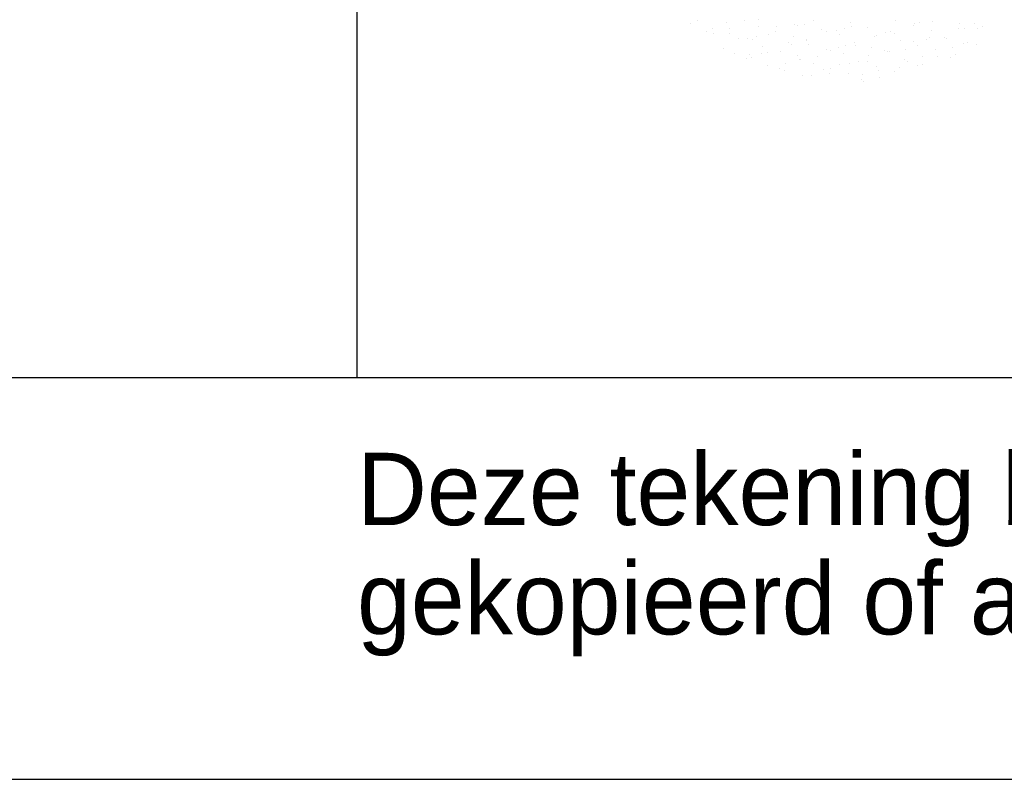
# Model space of a CAD drawing. Extents: x -34830 to 349597, y -3304 to 731056.
# Tile 27 of 48: x 99560 to 102011, y -3304 to -1413. Entities that reach past the tile are written whole.
import ezdxf

# ---------------------------------------------------------------- set-up
doc = ezdxf.new("R2010")
doc.units = 0
doc.header["$LTSCALE"] = 100
doc.layers.get('0').update_dxf_attribs({"linetype": 'CONTINUOUS'})
for name, color, linetype in [('00KAD025', 2, 'CONTINUOUS'), ('00KAD070', 5, 'CONTINUOUS'), ('BL$4----', 7, 'CONTINUOUS')]:
    doc.layers.add(name, color=color, linetype=linetype)
doc.styles.add('BURO-018', font='BUROFONT.shx', dxfattribs={"height": 180})
doc.styles.add('BURO-025', font='BUROFONT.shx', dxfattribs={"height": 250})
doc.styles.add('BURO-035', font='BUROFONT.shx', dxfattribs={"height": 350})
doc.styles.add('BURO-050', font='BUROFONT.shx', dxfattribs={"height": 500})

# ---------------------------------------------------------------- blocks, each defined once
blk = doc.blocks.new('KUIJPERSKLEUR')
at = {"color": 1}
blk.add_line((-185, 10), (-185, 73), dxfattribs=at)
at = {"color": 161}
for p, q in [((-176.533, 18.877), (-176.533, 18.877)), ((-176.696, 18.815), (-176.696, 18.815)), ((-170.023, 18.697), (-170.023, 18.697)), ((-169.876, 18.692), (-169.876, 18.692)), ((-169.565, 18.688), (-169.565, 18.688)), ((-169.432, 18.742), (-169.432, 18.742)), ((-176.303, 18.603), (-176.303, 18.603)), ((-175.506, 18.441), (-175.506, 18.441)), ((-175.886, 18.199), (-175.886, 18.199)), ((-174.902, 18.249), (-174.902, 18.249)), ((-170.598, 18.151), (-170.598, 18.151)), ((-170.178, 18.218), (-170.178, 18.218)), ((-169.896, 18.321), (-169.896, 18.321)), ((-169.792, 18.336), (-169.792, 18.336)), ((-169.588, 18.288), (-169.588, 18.288)), ((-175.61, 18.072), (-175.61, 18.072)), ((-175.308, 17.945), (-175.308, 17.945)), ((-175.218, 18.038), (-175.218, 18.038)), ((-175.169, 17.953), (-175.169, 17.953)), ((-174.922, 18.063), (-174.922, 18.063)), ((-172.261, 18.013), (-172.261, 18.013)), ((-171.363, 17.911), (-171.363, 17.911)), ((-170.542, 17.996), (-170.542, 17.996)), ((-170.221, 17.96), (-170.221, 17.96)), ((-170.098, 18.046), (-170.098, 18.046)), ((-174.792, 17.762), (-174.792, 17.762)), ((-174.487, 17.684), (-174.487, 17.684)), ((-174.344, 17.808), (-174.344, 17.808)), ((-173.649, 17.811), (-173.649, 17.811)), ((-173.38, 17.671), (-173.38, 17.671)), ((-173.214, 17.685), (-173.214, 17.685)), ((-172.994, 17.789), (-172.994, 17.789)), ((-172.736, 17.815), (-172.736, 17.815)), ((-172.506, 17.861), (-172.506, 17.861)), ((-172.292, 17.865), (-172.292, 17.865)), ((-172.071, 17.734), (-172.071, 17.734)), ((-172.03, 17.652), (-172.03, 17.652)), ((-171.495, 17.704), (-171.495, 17.704)), ((-171.297, 17.876), (-171.297, 17.876)), ((-171.051, 17.754), (-171.051, 17.754)), ((-170.928, 17.784), (-170.928, 17.784)), ((-174.357, 17.635), (-174.357, 17.635)), ((-173.916, 17.515), (-173.916, 17.515)), ((-173.69, 17.523), (-173.69, 17.523)), ((-173.246, 17.573), (-173.246, 17.573)), ((-172.773, 17.565), (-172.773, 17.565)), ((-172.449, 17.412), (-172.449, 17.412)), ((-172.415, 17.534), (-172.415, 17.534)), ((-172.005, 17.462), (-172.005, 17.462)), ((-171.63, 17.615), (-171.63, 17.615)), ((-172.396, 17.374), (-172.396, 17.374))]:
    blk.add_line(p, q, dxfattribs=at)
at = {"color": 163}
for p, q in [((-175.349, 18.895), (-175.349, 18.895)), ((-174.998, 18.903), (-174.998, 18.903)), ((-173.649, 18.884), (-173.649, 18.884)), ((-171.584, 18.885), (-171.584, 18.885)), ((-176.155, 18.686), (-176.155, 18.686)), ((-175.793, 18.845), (-175.793, 18.845)), ((-175.732, 18.678), (-175.732, 18.678)), ((-175.013, 18.736), (-175.013, 18.736)), ((-174.552, 18.734), (-174.552, 18.734)), ((-174.108, 18.784), (-174.108, 18.784)), ((-174.034, 18.766), (-174.034, 18.766)), ((-173.87, 18.785), (-173.87, 18.785)), ((-173.435, 18.659), (-173.435, 18.659)), ((-172.867, 18.673), (-172.867, 18.673)), ((-172.727, 18.835), (-172.727, 18.835)), ((-172.685, 18.747), (-172.685, 18.747)), ((-172.292, 18.708), (-172.292, 18.708)), ((-171.149, 18.758), (-171.149, 18.758)), ((-171.117, 18.803), (-171.117, 18.803)), ((-170.987, 18.834), (-170.987, 18.834)), ((-170.708, 18.638), (-170.708, 18.638)), ((-170.673, 18.854), (-170.673, 18.854)), ((-170.007, 18.808), (-170.007, 18.808)), ((-169.637, 18.815), (-169.637, 18.815)), ((-176.117, 18.561), (-176.117, 18.561)), ((-175.721, 18.559), (-175.721, 18.559)), ((-175.279, 18.44), (-175.279, 18.44)), ((-175.153, 18.424), (-175.153, 18.424)), ((-175.062, 18.492), (-175.062, 18.492)), ((-174.768, 18.542), (-174.768, 18.542)), ((-174.578, 18.609), (-174.578, 18.609)), ((-174.137, 18.489), (-174.137, 18.489)), ((-173.803, 18.405), (-173.803, 18.405)), ((-173.311, 18.622), (-173.311, 18.622)), ((-173.07, 18.629), (-173.07, 18.629)), ((-172.994, 18.539), (-172.994, 18.539)), ((-172.106, 18.492), (-172.106, 18.492)), ((-172.07, 18.511), (-172.07, 18.511)), ((-171.851, 18.589), (-171.851, 18.589)), ((-171.72, 18.61), (-171.72, 18.61)), ((-171.626, 18.561), (-171.626, 18.561)), ((-171.474, 18.398), (-171.474, 18.398)), ((-170.829, 18.4), (-170.829, 18.4)), ((-170.756, 18.473), (-170.756, 18.473)), ((-170.385, 18.45), (-170.385, 18.45)), ((-170.331, 18.447), (-170.331, 18.447)), ((-174.265, 18.33), (-174.265, 18.33)), ((-174.189, 18.287), (-174.189, 18.287)), ((-173.821, 18.38), (-173.821, 18.38)), ((-173.759, 18.298), (-173.759, 18.298)), ((-173.325, 18.172), (-173.325, 18.172)), ((-173.225, 18.15), (-173.225, 18.15)), ((-173.024, 18.219), (-173.024, 18.219)), ((-172.839, 18.268), (-172.839, 18.268)), ((-172.617, 18.348), (-172.617, 18.348)), ((-172.58, 18.269), (-172.58, 18.269)), ((-172.182, 18.221), (-172.182, 18.221)), ((-171.339, 18.158), (-171.339, 18.158)), ((-171.142, 18.355), (-171.142, 18.355)), ((-171.039, 18.271), (-171.039, 18.271)), ((-174.774, 18.088), (-174.774, 18.088)), ((-174.467, 18.122), (-174.467, 18.122)), ((-174.026, 18.002), (-174.026, 18.002)), ((-173.977, 17.926), (-173.977, 17.926)), ((-173.958, 17.926), (-173.958, 17.926)), ((-173.533, 17.977), (-173.533, 17.977)), ((-172.883, 18.052), (-172.883, 18.052)), ((-171.875, 18.131), (-171.875, 18.131)), ((-171.783, 18.107), (-171.783, 18.107)), ((-171.74, 18.102), (-171.74, 18.102)), ((-170.911, 17.994), (-170.911, 17.994))]:
    blk.add_line(p, q, dxfattribs=at)
at = {"color": 1, "style": 'BURO-018'}
for s, p in [('Deze tekening blijft eigendom en mag zonder onze schriftelijke toestemming niet', (-185, 6.326)), ('gekopieerd of aan derden ter inzage worden gegeven, noch voor of door derden worden gebruikt', (-185, 3.607))]:
    blk.add_text(s, height=1.8, dxfattribs=at).set_placement(p)
at = {"color": 150, "style": 'BURO-025'}
for tag, p in [('TKSCHAAL', (-167, 67)), ('TKBLADNR', (-124, 67)), ('TKDATCREAT', (-81, 67)), ('TKDATA', (-30, 67)), ('TKINIT', (-30, 58)), ('PRPRLEID', (-30, 49)), ('PRGRLEID', (-30, 40))]:
    blk.add_attdef(tag, p, '', height=2.5, dxfattribs=at)
at = {"color": 3, "style": 'BURO-035'}
for tag, p in [('PROMSCHR', (-177, 55)), ('TK1OMSCHR', (-177, 42))]:
    blk.add_attdef(tag, p, '', height=3.5, dxfattribs=at)
at = {"color": 1, "style": 'BURO-025'}
blk.add_attdef('TKFILE', (-4, 40), '', height=2.5, rotation=90, dxfattribs=at)
blk.add_attdef('PRNAAM', (-30, 31.5), '', height=2.5, dxfattribs=at)
at = {"color": 4, "style": 'BURO-050'}
blk.add_attdef('TKTEKNR', (-48, 19), '', height=5, dxfattribs=at)

msp = doc.modelspace()

# ---------------------------------------------------------------- linework, layer by layer
at = {"layer": '00KAD025', "linetype": 'CONTINUOUS'}
msp.add_line((-34830.1, -3303.5), (118900, -3303.5), dxfattribs=at)
at = {"layer": '00KAD070', "linetype": 'CONTINUOUS'}
msp.add_line((-33830.1, -2303.5), (117900, -2303.5), dxfattribs=at)

# ---------------------------------------------------------------- block references
at = {"layer": 'BL$4----', "xscale": 100, "yscale": 100, "zscale": 100}
msp.add_blockref('KUIJPERSKLEUR', (118900, -3303.5), dxfattribs=at)

doc.saveas('drawing.dxf')
